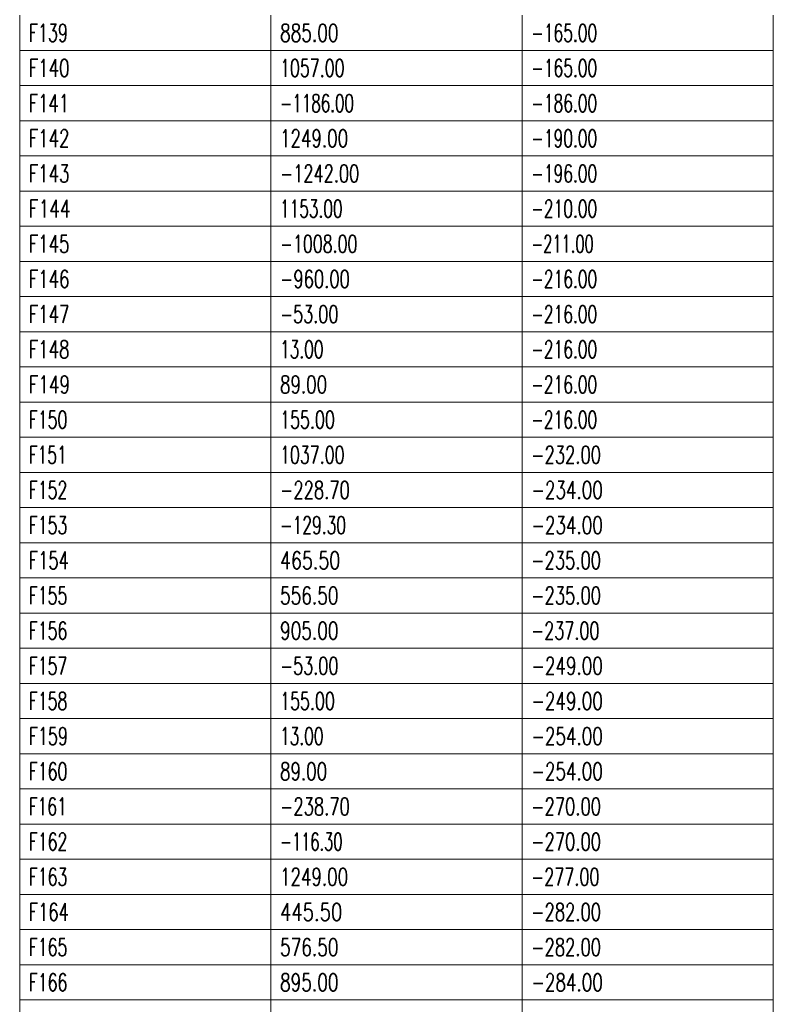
# Model space of a CAD drawing. Header units: millimetres. Extents: x -34 to 6620, y -230 to 4700.
# Tile 185 of 189: x 6282 to 6432, y 4115 to 4311. Entities that reach past the tile are written whole.
import ezdxf

# ---------------------------------------------------------------- set-up
doc = ezdxf.new("R2010")
doc.units = ezdxf.units.MM
doc.layers.add('1', color=7, linetype='Continuous', true_color=0xffffff)
doc.styles.add('latin_extended', font='simplex.shx')

# ---------------------------------------------------------------- blocks, each defined once
blk = doc.blocks.new('TabularNote4')
at = {"layer": '1', "color": 163, "linetype": 'Continuous', "lineweight": 18}
for p, q in [((6282.170042, 4311.98561), (6282.170042, 4304.98561)), ((6332.170042, 4311.98561), (6332.170042, 4304.98561)), ((6382.170042, 4311.98561), (6382.170042, 4304.98561)), ((6432.170042, 4311.98561), (6432.170042, 4304.98561)), ((6282.170042, 4304.98561), (6332.170042, 4304.98561)), ((6282.170042, 4304.98561), (6282.170042, 4297.98561)), ((6332.170042, 4304.98561), (6382.170042, 4304.98561)), ((6332.170042, 4304.98561), (6332.170042, 4297.98561)), ((6382.170042, 4304.98561), (6432.170042, 4304.98561)), ((6382.170042, 4304.98561), (6382.170042, 4297.98561)), ((6432.170042, 4304.98561), (6432.170042, 4297.98561)), ((6282.170042, 4297.98561), (6332.170042, 4297.98561)), ((6282.170042, 4297.98561), (6282.170042, 4290.98561)), ((6332.170042, 4297.98561), (6382.170042, 4297.98561)), ((6332.170042, 4297.98561), (6332.170042, 4290.98561)), ((6382.170042, 4297.98561), (6432.170042, 4297.98561)), ((6382.170042, 4297.98561), (6382.170042, 4290.98561)), ((6432.170042, 4297.98561), (6432.170042, 4290.98561)), ((6282.170042, 4290.98561), (6332.170042, 4290.98561)), ((6282.170042, 4290.98561), (6282.170042, 4283.98561)), ((6332.170042, 4290.98561), (6382.170042, 4290.98561)), ((6332.170042, 4290.98561), (6332.170042, 4283.98561)), ((6382.170042, 4290.98561), (6432.170042, 4290.98561)), ((6382.170042, 4290.98561), (6382.170042, 4283.98561)), ((6432.170042, 4290.98561), (6432.170042, 4283.98561)), ((6282.170042, 4283.98561), (6332.170042, 4283.98561)), ((6282.170042, 4283.98561), (6282.170042, 4276.98561)), ((6332.170042, 4283.98561), (6382.170042, 4283.98561)), ((6332.170042, 4283.98561), (6332.170042, 4276.98561)), ((6382.170042, 4283.98561), (6432.170042, 4283.98561)), ((6382.170042, 4283.98561), (6382.170042, 4276.98561)), ((6432.170042, 4283.98561), (6432.170042, 4276.98561)), ((6282.170042, 4276.98561), (6332.170042, 4276.98561)), ((6282.170042, 4276.98561), (6282.170042, 4269.98561)), ((6332.170042, 4276.98561), (6382.170042, 4276.98561)), ((6332.170042, 4276.98561), (6332.170042, 4269.98561)), ((6382.170042, 4276.98561), (6432.170042, 4276.98561)), ((6382.170042, 4276.98561), (6382.170042, 4269.98561)), ((6432.170042, 4276.98561), (6432.170042, 4269.98561)), ((6282.170042, 4269.98561), (6332.170042, 4269.98561)), ((6282.170042, 4269.98561), (6282.170042, 4262.98561)), ((6332.170042, 4269.98561), (6382.170042, 4269.98561)), ((6332.170042, 4269.98561), (6332.170042, 4262.98561)), ((6382.170042, 4269.98561), (6432.170042, 4269.98561)), ((6382.170042, 4269.98561), (6382.170042, 4262.98561)), ((6432.170042, 4269.98561), (6432.170042, 4262.98561)), ((6282.170042, 4262.98561), (6332.170042, 4262.98561)), ((6282.170042, 4262.98561), (6282.170042, 4255.98561)), ((6332.170042, 4262.98561), (6382.170042, 4262.98561)), ((6332.170042, 4262.98561), (6332.170042, 4255.98561)), ((6382.170042, 4262.98561), (6432.170042, 4262.98561)), ((6382.170042, 4262.98561), (6382.170042, 4255.98561)), ((6432.170042, 4262.98561), (6432.170042, 4255.98561)), ((6282.170042, 4255.98561), (6332.170042, 4255.98561)), ((6282.170042, 4255.98561), (6282.170042, 4248.98561)), ((6332.170042, 4255.98561), (6382.170042, 4255.98561)), ((6332.170042, 4255.98561), (6332.170042, 4248.98561)), ((6382.170042, 4255.98561), (6432.170042, 4255.98561)), ((6382.170042, 4255.98561), (6382.170042, 4248.98561)), ((6432.170042, 4255.98561), (6432.170042, 4248.98561)), ((6282.170042, 4248.98561), (6332.170042, 4248.98561)), ((6282.170042, 4248.98561), (6282.170042, 4241.98561)), ((6332.170042, 4248.98561), (6382.170042, 4248.98561)), ((6332.170042, 4248.98561), (6332.170042, 4241.98561)), ((6382.170042, 4248.98561), (6432.170042, 4248.98561)), ((6382.170042, 4248.98561), (6382.170042, 4241.98561)), ((6432.170042, 4248.98561), (6432.170042, 4241.98561)), ((6282.170042, 4241.98561), (6332.170042, 4241.98561)), ((6282.170042, 4241.98561), (6282.170042, 4234.98561)), ((6332.170042, 4241.98561), (6382.170042, 4241.98561)), ((6332.170042, 4241.98561), (6332.170042, 4234.98561)), ((6382.170042, 4241.98561), (6432.170042, 4241.98561)), ((6382.170042, 4241.98561), (6382.170042, 4234.98561)), ((6432.170042, 4241.98561), (6432.170042, 4234.98561)), ((6282.170042, 4234.98561), (6332.170042, 4234.98561)), ((6282.170042, 4234.98561), (6282.170042, 4227.98561)), ((6332.170042, 4234.98561), (6382.170042, 4234.98561)), ((6332.170042, 4234.98561), (6332.170042, 4227.98561)), ((6382.170042, 4234.98561), (6432.170042, 4234.98561)), ((6382.170042, 4234.98561), (6382.170042, 4227.98561)), ((6432.170042, 4234.98561), (6432.170042, 4227.98561)), ((6282.170042, 4227.98561), (6332.170042, 4227.98561)), ((6282.170042, 4227.98561), (6282.170042, 4220.98561)), ((6332.170042, 4227.98561), (6382.170042, 4227.98561)), ((6332.170042, 4227.98561), (6332.170042, 4220.98561)), ((6382.170042, 4227.98561), (6432.170042, 4227.98561)), ((6382.170042, 4227.98561), (6382.170042, 4220.98561)), ((6432.170042, 4227.98561), (6432.170042, 4220.98561)), ((6282.170042, 4220.98561), (6332.170042, 4220.98561)), ((6282.170042, 4220.98561), (6282.170042, 4213.98561)), ((6332.170042, 4220.98561), (6382.170042, 4220.98561)), ((6332.170042, 4220.98561), (6332.170042, 4213.98561)), ((6382.170042, 4220.98561), (6432.170042, 4220.98561)), ((6382.170042, 4220.98561), (6382.170042, 4213.98561)), ((6432.170042, 4220.98561), (6432.170042, 4213.98561)), ((6282.170042, 4213.98561), (6332.170042, 4213.98561)), ((6282.170042, 4213.98561), (6282.170042, 4206.98561)), ((6332.170042, 4213.98561), (6382.170042, 4213.98561)), ((6332.170042, 4213.98561), (6332.170042, 4206.98561)), ((6382.170042, 4213.98561), (6432.170042, 4213.98561)), ((6382.170042, 4213.98561), (6382.170042, 4206.98561)), ((6432.170042, 4213.98561), (6432.170042, 4206.98561)), ((6282.170042, 4206.98561), (6332.170042, 4206.98561)), ((6282.170042, 4206.98561), (6282.170042, 4199.98561)), ((6332.170042, 4206.98561), (6382.170042, 4206.98561)), ((6332.170042, 4206.98561), (6332.170042, 4199.98561)), ((6382.170042, 4206.98561), (6432.170042, 4206.98561)), ((6382.170042, 4206.98561), (6382.170042, 4199.98561)), ((6432.170042, 4206.98561), (6432.170042, 4199.98561)), ((6282.170042, 4199.98561), (6332.170042, 4199.98561)), ((6282.170042, 4199.98561), (6282.170042, 4192.98561)), ((6332.170042, 4199.98561), (6382.170042, 4199.98561)), ((6332.170042, 4199.98561), (6332.170042, 4192.98561)), ((6382.170042, 4199.98561), (6432.170042, 4199.98561)), ((6382.170042, 4199.98561), (6382.170042, 4192.98561)), ((6432.170042, 4199.98561), (6432.170042, 4192.98561)), ((6282.170042, 4192.98561), (6332.170042, 4192.98561)), ((6282.170042, 4192.98561), (6282.170042, 4185.98561)), ((6332.170042, 4192.98561), (6382.170042, 4192.98561)), ((6332.170042, 4192.98561), (6332.170042, 4185.98561)), ((6382.170042, 4192.98561), (6432.170042, 4192.98561)), ((6382.170042, 4192.98561), (6382.170042, 4185.98561)), ((6432.170042, 4192.98561), (6432.170042, 4185.98561)), ((6282.170042, 4185.98561), (6332.170042, 4185.98561)), ((6282.170042, 4185.98561), (6282.170042, 4178.98561)), ((6332.170042, 4185.98561), (6382.170042, 4185.98561)), ((6332.170042, 4185.98561), (6332.170042, 4178.98561)), ((6382.170042, 4185.98561), (6432.170042, 4185.98561)), ((6382.170042, 4185.98561), (6382.170042, 4178.98561)), ((6432.170042, 4185.98561), (6432.170042, 4178.98561)), ((6282.170042, 4178.98561), (6332.170042, 4178.98561)), ((6282.170042, 4178.98561), (6282.170042, 4171.98561)), ((6332.170042, 4178.98561), (6382.170042, 4178.98561)), ((6332.170042, 4178.98561), (6332.170042, 4171.98561)), ((6382.170042, 4178.98561), (6432.170042, 4178.98561)), ((6382.170042, 4178.98561), (6382.170042, 4171.98561)), ((6432.170042, 4178.98561), (6432.170042, 4171.98561)), ((6282.170042, 4171.98561), (6332.170042, 4171.98561)), ((6282.170042, 4171.98561), (6282.170042, 4164.98561)), ((6332.170042, 4171.98561), (6382.170042, 4171.98561)), ((6332.170042, 4171.98561), (6332.170042, 4164.98561)), ((6382.170042, 4171.98561), (6432.170042, 4171.98561)), ((6382.170042, 4171.98561), (6382.170042, 4164.98561)), ((6432.170042, 4171.98561), (6432.170042, 4164.98561)), ((6282.170042, 4164.98561), (6332.170042, 4164.98561)), ((6282.170042, 4164.98561), (6282.170042, 4157.98561)), ((6332.170042, 4164.98561), (6382.170042, 4164.98561)), ((6332.170042, 4164.98561), (6332.170042, 4157.98561)), ((6382.170042, 4164.98561), (6432.170042, 4164.98561)), ((6382.170042, 4164.98561), (6382.170042, 4157.98561)), ((6432.170042, 4164.98561), (6432.170042, 4157.98561)), ((6282.170042, 4157.98561), (6332.170042, 4157.98561)), ((6282.170042, 4157.98561), (6282.170042, 4150.98561)), ((6332.170042, 4157.98561), (6382.170042, 4157.98561)), ((6332.170042, 4157.98561), (6332.170042, 4150.98561)), ((6382.170042, 4157.98561), (6432.170042, 4157.98561)), ((6382.170042, 4157.98561), (6382.170042, 4150.98561)), ((6432.170042, 4157.98561), (6432.170042, 4150.98561)), ((6282.170042, 4150.98561), (6332.170042, 4150.98561)), ((6282.170042, 4150.98561), (6282.170042, 4143.98561)), ((6332.170042, 4150.98561), (6382.170042, 4150.98561)), ((6332.170042, 4150.98561), (6332.170042, 4143.98561)), ((6382.170042, 4150.98561), (6432.170042, 4150.98561)), ((6382.170042, 4150.98561), (6382.170042, 4143.98561)), ((6432.170042, 4150.98561), (6432.170042, 4143.98561)), ((6282.170042, 4143.98561), (6332.170042, 4143.98561)), ((6282.170042, 4143.98561), (6282.170042, 4136.98561)), ((6332.170042, 4143.98561), (6382.170042, 4143.98561)), ((6332.170042, 4143.98561), (6332.170042, 4136.98561)), ((6382.170042, 4143.98561), (6432.170042, 4143.98561)), ((6382.170042, 4143.98561), (6382.170042, 4136.98561)), ((6432.170042, 4143.98561), (6432.170042, 4136.98561)), ((6282.170042, 4136.98561), (6332.170042, 4136.98561)), ((6282.170042, 4136.98561), (6282.170042, 4129.98561)), ((6332.170042, 4136.98561), (6382.170042, 4136.98561)), ((6332.170042, 4136.98561), (6332.170042, 4129.98561)), ((6382.170042, 4136.98561), (6432.170042, 4136.98561)), ((6382.170042, 4136.98561), (6382.170042, 4129.98561)), ((6432.170042, 4136.98561), (6432.170042, 4129.98561)), ((6282.170042, 4129.98561), (6332.170042, 4129.98561)), ((6282.170042, 4129.98561), (6282.170042, 4122.98561)), ((6332.170042, 4129.98561), (6382.170042, 4129.98561)), ((6332.170042, 4129.98561), (6332.170042, 4122.98561)), ((6382.170042, 4129.98561), (6432.170042, 4129.98561)), ((6382.170042, 4129.98561), (6382.170042, 4122.98561)), ((6432.170042, 4129.98561), (6432.170042, 4122.98561)), ((6282.170042, 4122.98561), (6332.170042, 4122.98561)), ((6282.170042, 4122.98561), (6282.170042, 4115.98561)), ((6332.170042, 4122.98561), (6382.170042, 4122.98561)), ((6332.170042, 4122.98561), (6332.170042, 4115.98561)), ((6382.170042, 4122.98561), (6432.170042, 4122.98561)), ((6382.170042, 4122.98561), (6382.170042, 4115.98561)), ((6432.170042, 4122.98561), (6432.170042, 4115.98561)), ((6282.170042, 4115.98561), (6332.170042, 4115.98561)), ((6282.170042, 4115.98561), (6282.170042, 4108.98561)), ((6332.170042, 4115.98561), (6382.170042, 4115.98561)), ((6332.170042, 4115.98561), (6332.170042, 4108.98561)), ((6382.170042, 4115.98561), (6432.170042, 4115.98561)), ((6382.170042, 4115.98561), (6382.170042, 4108.98561)), ((6432.170042, 4115.98561), (6432.170042, 4108.98561))]:
    blk.add_line(p, q, dxfattribs=at)
at = {"layer": '1', "color": 2, "linetype": 'Continuous', "lineweight": 13, "char_height": 3.5, "attachment_point": 4, "line_spacing_factor": 0.963855, "style": 'latin_extended'}
for s, insert in [('\\W0.6651;F139', (6283.987542, 4308.48561)), ('\\W0.7053;885.00', (6333.987542, 4308.48561)), ('\\W0.6439;-165.00', (6383.987542, 4308.48561)), ('\\W0.6913;F140', (6283.987542, 4301.48561)), ('\\W0.6588;1057.00', (6333.987542, 4301.48561)), ('\\W0.6439;-165.00', (6383.987542, 4301.48561)), ('\\W0.6848;F141', (6283.987542, 4294.48561)), ('\\W0.6284;-1186.00', (6333.987542, 4294.48561)), ('\\W0.6439;-186.00', (6383.987542, 4294.48561)), ('\\W0.6913;F142', (6283.987542, 4287.48561)), ('\\W0.6950;1249.00', (6333.987542, 4287.48561)), ('\\W0.6439;-190.00', (6383.987542, 4287.48561)), ('\\W0.6913;F143', (6283.987542, 4280.48561)), ('\\W0.6734;-1242.00', (6333.987542, 4280.48561)), ('\\W0.6439;-196.00', (6383.987542, 4280.48561)), ('\\W0.7124;F144', (6283.987542, 4273.48561)), ('\\W0.6382;1153.00', (6333.987542, 4273.48561)), ('\\W0.6439;-210.00', (6383.987542, 4273.48561)), ('\\W0.6913;F145', (6283.987542, 4266.48561)), ('\\W0.6584;-1008.00', (6333.987542, 4266.48561)), ('\\W0.6094;-211.00', (6383.987542, 4266.48561)), ('\\W0.6913;F146', (6283.987542, 4259.48561)), ('\\W0.6809;-960.00', (6333.987542, 4259.48561)), ('\\W0.6439;-216.00', (6383.987542, 4259.48561)), ('\\W0.6913;F147', (6283.987542, 4252.48561)), ('\\W0.6679;-53.00', (6333.987542, 4252.48561)), ('\\W0.6439;-216.00', (6383.987542, 4252.48561)), ('\\W0.6913;F148', (6283.987542, 4245.48561)), ('\\W0.6412;13.00', (6333.987542, 4245.48561)), ('\\W0.6439;-216.00', (6383.987542, 4245.48561)), ('\\W0.7006;F149', (6283.987542, 4238.48561)), ('\\W0.6940;89.00', (6333.987542, 4238.48561)), ('\\W0.6439;-216.00', (6383.987542, 4238.48561)), ('\\W0.6563;F150', (6283.987542, 4231.48561)), ('\\W0.6624;155.00', (6333.987542, 4231.48561)), ('\\W0.6439;-216.00', (6383.987542, 4231.48561)), ('\\W0.6467;F151', (6283.987542, 4224.48561)), ('\\W0.6588;1037.00', (6333.987542, 4224.48561)), ('\\W0.6809;-232.00', (6383.987542, 4224.48561)), ('\\W0.6563;F152', (6283.987542, 4217.48561)), ('\\W0.6809;-228.70', (6333.987542, 4217.48561)), ('\\W0.6982;-234.00', (6383.987542, 4217.48561)), ('\\W0.6563;F153', (6283.987542, 4210.48561)), ('\\W0.6439;-129.30', (6333.987542, 4210.48561)), ('\\W0.6982;-234.00', (6383.987542, 4210.48561)), ('\\W0.6822;F154', (6283.987542, 4203.48561)), ('\\W0.7268;465.50', (6333.987542, 4203.48561)), ('\\W0.6809;-235.00', (6383.987542, 4203.48561)), ('\\W0.6563;F155', (6283.987542, 4196.48561)), ('\\W0.7053;556.50', (6333.987542, 4196.48561)), ('\\W0.6809;-235.00', (6383.987542, 4196.48561)), ('\\W0.6563;F156', (6283.987542, 4189.48561)), ('\\W0.7053;905.00', (6333.987542, 4189.48561)), ('\\W0.6661;-237.00', (6383.987542, 4189.48561)), ('\\W0.6563;F157', (6283.987542, 4182.48561)), ('\\W0.6679;-53.00', (6333.987542, 4182.48561)), ('\\W0.6982;-249.00', (6383.987542, 4182.48561)), ('\\W0.6563;F158', (6283.987542, 4175.48561)), ('\\W0.6624;155.00', (6333.987542, 4175.48561)), ('\\W0.6982;-249.00', (6383.987542, 4175.48561)), ('\\W0.6651;F159', (6283.987542, 4168.48561)), ('\\W0.6412;13.00', (6333.987542, 4168.48561)), ('\\W0.6982;-254.00', (6383.987542, 4168.48561)), ('\\W0.6563;F160', (6283.987542, 4161.48561)), ('\\W0.6940;89.00', (6333.987542, 4161.48561)), ('\\W0.6982;-254.00', (6383.987542, 4161.48561)), ('\\W0.6467;F161', (6283.987542, 4154.48561)), ('\\W0.6809;-238.70', (6333.987542, 4154.48561)), ('\\W0.6809;-270.00', (6383.987542, 4154.48561)), ('\\W0.6563;F162', (6283.987542, 4147.48561)), ('\\W0.6094;-116.30', (6333.987542, 4147.48561)), ('\\W0.6809;-270.00', (6383.987542, 4147.48561)), ('\\W0.6563;F163', (6283.987542, 4140.48561)), ('\\W0.6950;1249.00', (6333.987542, 4140.48561)), ('\\W0.6661;-277.00', (6383.987542, 4140.48561)), ('\\W0.6822;F164', (6283.987542, 4133.48561)), ('\\W0.7513;445.50', (6333.987542, 4133.48561)), ('\\W0.6809;-282.00', (6383.987542, 4133.48561)), ('\\W0.6563;F165', (6283.987542, 4126.48561)), ('\\W0.7053;576.50', (6333.987542, 4126.48561)), ('\\W0.6809;-282.00', (6383.987542, 4126.48561)), ('\\W0.6563;F166', (6283.987542, 4119.48561)), ('\\W0.7053;895.00', (6333.987542, 4119.48561)), ('\\W0.6982;-284.00', (6383.987542, 4119.48561))]:
    blk.add_mtext(s, dxfattribs=dict(at, insert=insert))
blk = doc.blocks.new('TabularNote6')
at = {"layer": '1', "color": 163, "linetype": 'Continuous', "lineweight": 18}
for p, q in [((6282.170042, 4311.98561), (6282.170042, 4304.98561)), ((6332.170042, 4311.98561), (6332.170042, 4304.98561)), ((6382.170042, 4311.98561), (6382.170042, 4304.98561)), ((6432.170042, 4311.98561), (6432.170042, 4304.98561)), ((6282.170042, 4304.98561), (6332.170042, 4304.98561)), ((6282.170042, 4304.98561), (6282.170042, 4297.98561)), ((6332.170042, 4304.98561), (6382.170042, 4304.98561)), ((6332.170042, 4304.98561), (6332.170042, 4297.98561)), ((6382.170042, 4304.98561), (6432.170042, 4304.98561)), ((6382.170042, 4304.98561), (6382.170042, 4297.98561)), ((6432.170042, 4304.98561), (6432.170042, 4297.98561)), ((6282.170042, 4297.98561), (6332.170042, 4297.98561)), ((6282.170042, 4297.98561), (6282.170042, 4290.98561)), ((6332.170042, 4297.98561), (6382.170042, 4297.98561)), ((6332.170042, 4297.98561), (6332.170042, 4290.98561)), ((6382.170042, 4297.98561), (6432.170042, 4297.98561)), ((6382.170042, 4297.98561), (6382.170042, 4290.98561)), ((6432.170042, 4297.98561), (6432.170042, 4290.98561)), ((6282.170042, 4290.98561), (6332.170042, 4290.98561)), ((6282.170042, 4290.98561), (6282.170042, 4283.98561)), ((6332.170042, 4290.98561), (6382.170042, 4290.98561)), ((6332.170042, 4290.98561), (6332.170042, 4283.98561)), ((6382.170042, 4290.98561), (6432.170042, 4290.98561)), ((6382.170042, 4290.98561), (6382.170042, 4283.98561)), ((6432.170042, 4290.98561), (6432.170042, 4283.98561)), ((6282.170042, 4283.98561), (6332.170042, 4283.98561)), ((6282.170042, 4283.98561), (6282.170042, 4276.98561)), ((6332.170042, 4283.98561), (6382.170042, 4283.98561)), ((6332.170042, 4283.98561), (6332.170042, 4276.98561)), ((6382.170042, 4283.98561), (6432.170042, 4283.98561)), ((6382.170042, 4283.98561), (6382.170042, 4276.98561)), ((6432.170042, 4283.98561), (6432.170042, 4276.98561)), ((6282.170042, 4276.98561), (6332.170042, 4276.98561)), ((6282.170042, 4276.98561), (6282.170042, 4269.98561)), ((6332.170042, 4276.98561), (6382.170042, 4276.98561)), ((6332.170042, 4276.98561), (6332.170042, 4269.98561)), ((6382.170042, 4276.98561), (6432.170042, 4276.98561)), ((6382.170042, 4276.98561), (6382.170042, 4269.98561)), ((6432.170042, 4276.98561), (6432.170042, 4269.98561)), ((6282.170042, 4269.98561), (6332.170042, 4269.98561)), ((6282.170042, 4269.98561), (6282.170042, 4262.98561)), ((6332.170042, 4269.98561), (6382.170042, 4269.98561)), ((6332.170042, 4269.98561), (6332.170042, 4262.98561)), ((6382.170042, 4269.98561), (6432.170042, 4269.98561)), ((6382.170042, 4269.98561), (6382.170042, 4262.98561)), ((6432.170042, 4269.98561), (6432.170042, 4262.98561)), ((6282.170042, 4262.98561), (6332.170042, 4262.98561)), ((6282.170042, 4262.98561), (6282.170042, 4255.98561)), ((6332.170042, 4262.98561), (6382.170042, 4262.98561)), ((6332.170042, 4262.98561), (6332.170042, 4255.98561)), ((6382.170042, 4262.98561), (6432.170042, 4262.98561)), ((6382.170042, 4262.98561), (6382.170042, 4255.98561)), ((6432.170042, 4262.98561), (6432.170042, 4255.98561)), ((6282.170042, 4255.98561), (6332.170042, 4255.98561)), ((6282.170042, 4255.98561), (6282.170042, 4248.98561)), ((6332.170042, 4255.98561), (6382.170042, 4255.98561)), ((6332.170042, 4255.98561), (6332.170042, 4248.98561)), ((6382.170042, 4255.98561), (6432.170042, 4255.98561)), ((6382.170042, 4255.98561), (6382.170042, 4248.98561)), ((6432.170042, 4255.98561), (6432.170042, 4248.98561)), ((6282.170042, 4248.98561), (6332.170042, 4248.98561)), ((6282.170042, 4248.98561), (6282.170042, 4241.98561)), ((6332.170042, 4248.98561), (6382.170042, 4248.98561)), ((6332.170042, 4248.98561), (6332.170042, 4241.98561)), ((6382.170042, 4248.98561), (6432.170042, 4248.98561)), ((6382.170042, 4248.98561), (6382.170042, 4241.98561)), ((6432.170042, 4248.98561), (6432.170042, 4241.98561)), ((6282.170042, 4241.98561), (6332.170042, 4241.98561)), ((6282.170042, 4241.98561), (6282.170042, 4234.98561)), ((6332.170042, 4241.98561), (6382.170042, 4241.98561)), ((6332.170042, 4241.98561), (6332.170042, 4234.98561)), ((6382.170042, 4241.98561), (6432.170042, 4241.98561)), ((6382.170042, 4241.98561), (6382.170042, 4234.98561)), ((6432.170042, 4241.98561), (6432.170042, 4234.98561)), ((6282.170042, 4234.98561), (6332.170042, 4234.98561)), ((6282.170042, 4234.98561), (6282.170042, 4227.98561)), ((6332.170042, 4234.98561), (6382.170042, 4234.98561)), ((6332.170042, 4234.98561), (6332.170042, 4227.98561)), ((6382.170042, 4234.98561), (6432.170042, 4234.98561)), ((6382.170042, 4234.98561), (6382.170042, 4227.98561)), ((6432.170042, 4234.98561), (6432.170042, 4227.98561)), ((6282.170042, 4227.98561), (6332.170042, 4227.98561)), ((6282.170042, 4227.98561), (6282.170042, 4220.98561)), ((6332.170042, 4227.98561), (6382.170042, 4227.98561)), ((6332.170042, 4227.98561), (6332.170042, 4220.98561)), ((6382.170042, 4227.98561), (6432.170042, 4227.98561)), ((6382.170042, 4227.98561), (6382.170042, 4220.98561)), ((6432.170042, 4227.98561), (6432.170042, 4220.98561)), ((6282.170042, 4220.98561), (6332.170042, 4220.98561)), ((6282.170042, 4220.98561), (6282.170042, 4213.98561)), ((6332.170042, 4220.98561), (6382.170042, 4220.98561)), ((6332.170042, 4220.98561), (6332.170042, 4213.98561)), ((6382.170042, 4220.98561), (6432.170042, 4220.98561)), ((6382.170042, 4220.98561), (6382.170042, 4213.98561)), ((6432.170042, 4220.98561), (6432.170042, 4213.98561)), ((6282.170042, 4213.98561), (6332.170042, 4213.98561)), ((6282.170042, 4213.98561), (6282.170042, 4206.98561)), ((6332.170042, 4213.98561), (6382.170042, 4213.98561)), ((6332.170042, 4213.98561), (6332.170042, 4206.98561)), ((6382.170042, 4213.98561), (6432.170042, 4213.98561)), ((6382.170042, 4213.98561), (6382.170042, 4206.98561)), ((6432.170042, 4213.98561), (6432.170042, 4206.98561)), ((6282.170042, 4206.98561), (6332.170042, 4206.98561)), ((6282.170042, 4206.98561), (6282.170042, 4199.98561)), ((6332.170042, 4206.98561), (6382.170042, 4206.98561)), ((6332.170042, 4206.98561), (6332.170042, 4199.98561)), ((6382.170042, 4206.98561), (6432.170042, 4206.98561)), ((6382.170042, 4206.98561), (6382.170042, 4199.98561)), ((6432.170042, 4206.98561), (6432.170042, 4199.98561)), ((6282.170042, 4199.98561), (6332.170042, 4199.98561)), ((6282.170042, 4199.98561), (6282.170042, 4192.98561)), ((6332.170042, 4199.98561), (6382.170042, 4199.98561)), ((6332.170042, 4199.98561), (6332.170042, 4192.98561)), ((6382.170042, 4199.98561), (6432.170042, 4199.98561)), ((6382.170042, 4199.98561), (6382.170042, 4192.98561)), ((6432.170042, 4199.98561), (6432.170042, 4192.98561)), ((6282.170042, 4192.98561), (6332.170042, 4192.98561)), ((6282.170042, 4192.98561), (6282.170042, 4185.98561)), ((6332.170042, 4192.98561), (6382.170042, 4192.98561)), ((6332.170042, 4192.98561), (6332.170042, 4185.98561)), ((6382.170042, 4192.98561), (6432.170042, 4192.98561)), ((6382.170042, 4192.98561), (6382.170042, 4185.98561)), ((6432.170042, 4192.98561), (6432.170042, 4185.98561)), ((6282.170042, 4185.98561), (6332.170042, 4185.98561)), ((6282.170042, 4185.98561), (6282.170042, 4178.98561)), ((6332.170042, 4185.98561), (6382.170042, 4185.98561)), ((6332.170042, 4185.98561), (6332.170042, 4178.98561)), ((6382.170042, 4185.98561), (6432.170042, 4185.98561)), ((6382.170042, 4185.98561), (6382.170042, 4178.98561)), ((6432.170042, 4185.98561), (6432.170042, 4178.98561)), ((6282.170042, 4178.98561), (6332.170042, 4178.98561)), ((6282.170042, 4178.98561), (6282.170042, 4171.98561)), ((6332.170042, 4178.98561), (6382.170042, 4178.98561)), ((6332.170042, 4178.98561), (6332.170042, 4171.98561)), ((6382.170042, 4178.98561), (6432.170042, 4178.98561)), ((6382.170042, 4178.98561), (6382.170042, 4171.98561)), ((6432.170042, 4178.98561), (6432.170042, 4171.98561)), ((6282.170042, 4171.98561), (6332.170042, 4171.98561)), ((6282.170042, 4171.98561), (6282.170042, 4164.98561)), ((6332.170042, 4171.98561), (6382.170042, 4171.98561)), ((6332.170042, 4171.98561), (6332.170042, 4164.98561)), ((6382.170042, 4171.98561), (6432.170042, 4171.98561)), ((6382.170042, 4171.98561), (6382.170042, 4164.98561)), ((6432.170042, 4171.98561), (6432.170042, 4164.98561)), ((6282.170042, 4164.98561), (6332.170042, 4164.98561)), ((6282.170042, 4164.98561), (6282.170042, 4157.98561)), ((6332.170042, 4164.98561), (6382.170042, 4164.98561)), ((6332.170042, 4164.98561), (6332.170042, 4157.98561)), ((6382.170042, 4164.98561), (6432.170042, 4164.98561)), ((6382.170042, 4164.98561), (6382.170042, 4157.98561)), ((6432.170042, 4164.98561), (6432.170042, 4157.98561)), ((6282.170042, 4157.98561), (6332.170042, 4157.98561)), ((6282.170042, 4157.98561), (6282.170042, 4150.98561)), ((6332.170042, 4157.98561), (6382.170042, 4157.98561)), ((6332.170042, 4157.98561), (6332.170042, 4150.98561)), ((6382.170042, 4157.98561), (6432.170042, 4157.98561)), ((6382.170042, 4157.98561), (6382.170042, 4150.98561)), ((6432.170042, 4157.98561), (6432.170042, 4150.98561)), ((6282.170042, 4150.98561), (6332.170042, 4150.98561)), ((6282.170042, 4150.98561), (6282.170042, 4143.98561)), ((6332.170042, 4150.98561), (6382.170042, 4150.98561)), ((6332.170042, 4150.98561), (6332.170042, 4143.98561)), ((6382.170042, 4150.98561), (6432.170042, 4150.98561)), ((6382.170042, 4150.98561), (6382.170042, 4143.98561)), ((6432.170042, 4150.98561), (6432.170042, 4143.98561)), ((6282.170042, 4143.98561), (6332.170042, 4143.98561)), ((6282.170042, 4143.98561), (6282.170042, 4136.98561)), ((6332.170042, 4143.98561), (6382.170042, 4143.98561)), ((6332.170042, 4143.98561), (6332.170042, 4136.98561)), ((6382.170042, 4143.98561), (6432.170042, 4143.98561)), ((6382.170042, 4143.98561), (6382.170042, 4136.98561)), ((6432.170042, 4143.98561), (6432.170042, 4136.98561)), ((6282.170042, 4136.98561), (6332.170042, 4136.98561)), ((6282.170042, 4136.98561), (6282.170042, 4129.98561)), ((6332.170042, 4136.98561), (6382.170042, 4136.98561)), ((6332.170042, 4136.98561), (6332.170042, 4129.98561)), ((6382.170042, 4136.98561), (6432.170042, 4136.98561)), ((6382.170042, 4136.98561), (6382.170042, 4129.98561)), ((6432.170042, 4136.98561), (6432.170042, 4129.98561)), ((6282.170042, 4129.98561), (6332.170042, 4129.98561)), ((6282.170042, 4129.98561), (6282.170042, 4122.98561)), ((6332.170042, 4129.98561), (6382.170042, 4129.98561)), ((6332.170042, 4129.98561), (6332.170042, 4122.98561)), ((6382.170042, 4129.98561), (6432.170042, 4129.98561)), ((6382.170042, 4129.98561), (6382.170042, 4122.98561)), ((6432.170042, 4129.98561), (6432.170042, 4122.98561)), ((6282.170042, 4122.98561), (6332.170042, 4122.98561)), ((6282.170042, 4122.98561), (6282.170042, 4115.98561)), ((6332.170042, 4122.98561), (6382.170042, 4122.98561)), ((6332.170042, 4122.98561), (6332.170042, 4115.98561)), ((6382.170042, 4122.98561), (6432.170042, 4122.98561)), ((6382.170042, 4122.98561), (6382.170042, 4115.98561)), ((6432.170042, 4122.98561), (6432.170042, 4115.98561)), ((6282.170042, 4115.98561), (6332.170042, 4115.98561)), ((6282.170042, 4115.98561), (6282.170042, 4108.98561)), ((6332.170042, 4115.98561), (6382.170042, 4115.98561)), ((6332.170042, 4115.98561), (6332.170042, 4108.98561)), ((6382.170042, 4115.98561), (6432.170042, 4115.98561)), ((6382.170042, 4115.98561), (6382.170042, 4108.98561)), ((6432.170042, 4115.98561), (6432.170042, 4108.98561))]:
    blk.add_line(p, q, dxfattribs=at)
at = {"layer": '1', "color": 2, "linetype": 'Continuous', "lineweight": 13, "char_height": 3.5, "attachment_point": 4, "line_spacing_factor": 0.963855, "style": 'latin_extended'}
for s, insert in [('\\W0.6651;F139', (6283.987542, 4308.48561)), ('\\W0.7053;885.00', (6333.987542, 4308.48561)), ('\\W0.6439;-165.00', (6383.987542, 4308.48561)), ('\\W0.6913;F140', (6283.987542, 4301.48561)), ('\\W0.6588;1057.00', (6333.987542, 4301.48561)), ('\\W0.6439;-165.00', (6383.987542, 4301.48561)), ('\\W0.6848;F141', (6283.987542, 4294.48561)), ('\\W0.6284;-1186.00', (6333.987542, 4294.48561)), ('\\W0.6439;-186.00', (6383.987542, 4294.48561)), ('\\W0.6913;F142', (6283.987542, 4287.48561)), ('\\W0.6950;1249.00', (6333.987542, 4287.48561)), ('\\W0.6439;-190.00', (6383.987542, 4287.48561)), ('\\W0.6913;F143', (6283.987542, 4280.48561)), ('\\W0.6734;-1242.00', (6333.987542, 4280.48561)), ('\\W0.6439;-196.00', (6383.987542, 4280.48561)), ('\\W0.7124;F144', (6283.987542, 4273.48561)), ('\\W0.6382;1153.00', (6333.987542, 4273.48561)), ('\\W0.6439;-210.00', (6383.987542, 4273.48561)), ('\\W0.6913;F145', (6283.987542, 4266.48561)), ('\\W0.6584;-1008.00', (6333.987542, 4266.48561)), ('\\W0.6094;-211.00', (6383.987542, 4266.48561)), ('\\W0.6913;F146', (6283.987542, 4259.48561)), ('\\W0.6809;-960.00', (6333.987542, 4259.48561)), ('\\W0.6439;-216.00', (6383.987542, 4259.48561)), ('\\W0.6913;F147', (6283.987542, 4252.48561)), ('\\W0.6679;-53.00', (6333.987542, 4252.48561)), ('\\W0.6439;-216.00', (6383.987542, 4252.48561)), ('\\W0.6913;F148', (6283.987542, 4245.48561)), ('\\W0.6412;13.00', (6333.987542, 4245.48561)), ('\\W0.6439;-216.00', (6383.987542, 4245.48561)), ('\\W0.7006;F149', (6283.987542, 4238.48561)), ('\\W0.6940;89.00', (6333.987542, 4238.48561)), ('\\W0.6439;-216.00', (6383.987542, 4238.48561)), ('\\W0.6563;F150', (6283.987542, 4231.48561)), ('\\W0.6624;155.00', (6333.987542, 4231.48561)), ('\\W0.6439;-216.00', (6383.987542, 4231.48561)), ('\\W0.6467;F151', (6283.987542, 4224.48561)), ('\\W0.6588;1037.00', (6333.987542, 4224.48561)), ('\\W0.6809;-232.00', (6383.987542, 4224.48561)), ('\\W0.6563;F152', (6283.987542, 4217.48561)), ('\\W0.6809;-228.70', (6333.987542, 4217.48561)), ('\\W0.6982;-234.00', (6383.987542, 4217.48561)), ('\\W0.6563;F153', (6283.987542, 4210.48561)), ('\\W0.6439;-129.30', (6333.987542, 4210.48561)), ('\\W0.6982;-234.00', (6383.987542, 4210.48561)), ('\\W0.6822;F154', (6283.987542, 4203.48561)), ('\\W0.7268;465.50', (6333.987542, 4203.48561)), ('\\W0.6809;-235.00', (6383.987542, 4203.48561)), ('\\W0.6563;F155', (6283.987542, 4196.48561)), ('\\W0.7053;556.50', (6333.987542, 4196.48561)), ('\\W0.6809;-235.00', (6383.987542, 4196.48561)), ('\\W0.6563;F156', (6283.987542, 4189.48561)), ('\\W0.7053;905.00', (6333.987542, 4189.48561)), ('\\W0.6661;-237.00', (6383.987542, 4189.48561)), ('\\W0.6563;F157', (6283.987542, 4182.48561)), ('\\W0.6679;-53.00', (6333.987542, 4182.48561)), ('\\W0.6982;-249.00', (6383.987542, 4182.48561)), ('\\W0.6563;F158', (6283.987542, 4175.48561)), ('\\W0.6624;155.00', (6333.987542, 4175.48561)), ('\\W0.6982;-249.00', (6383.987542, 4175.48561)), ('\\W0.6651;F159', (6283.987542, 4168.48561)), ('\\W0.6412;13.00', (6333.987542, 4168.48561)), ('\\W0.6982;-254.00', (6383.987542, 4168.48561)), ('\\W0.6563;F160', (6283.987542, 4161.48561)), ('\\W0.6940;89.00', (6333.987542, 4161.48561)), ('\\W0.6982;-254.00', (6383.987542, 4161.48561)), ('\\W0.6467;F161', (6283.987542, 4154.48561)), ('\\W0.6809;-238.70', (6333.987542, 4154.48561)), ('\\W0.6809;-270.00', (6383.987542, 4154.48561)), ('\\W0.6563;F162', (6283.987542, 4147.48561)), ('\\W0.6094;-116.30', (6333.987542, 4147.48561)), ('\\W0.6809;-270.00', (6383.987542, 4147.48561)), ('\\W0.6563;F163', (6283.987542, 4140.48561)), ('\\W0.6950;1249.00', (6333.987542, 4140.48561)), ('\\W0.6661;-277.00', (6383.987542, 4140.48561)), ('\\W0.6822;F164', (6283.987542, 4133.48561)), ('\\W0.7513;445.50', (6333.987542, 4133.48561)), ('\\W0.6809;-282.00', (6383.987542, 4133.48561)), ('\\W0.6563;F165', (6283.987542, 4126.48561)), ('\\W0.7053;576.50', (6333.987542, 4126.48561)), ('\\W0.6809;-282.00', (6383.987542, 4126.48561)), ('\\W0.6563;F166', (6283.987542, 4119.48561)), ('\\W0.7053;895.00', (6333.987542, 4119.48561)), ('\\W0.6982;-284.00', (6383.987542, 4119.48561))]:
    blk.add_mtext(s, dxfattribs=dict(at, insert=insert))

msp = doc.modelspace()

# ---------------------------------------------------------------- block references
at = {"layer": '1', "color": 163, "linetype": 'Continuous', "lineweight": 18}
for name in ['TabularNote4', 'TabularNote6']:
    msp.add_blockref(name, (0, 0), dxfattribs=at)

doc.saveas('drawing.dxf')
